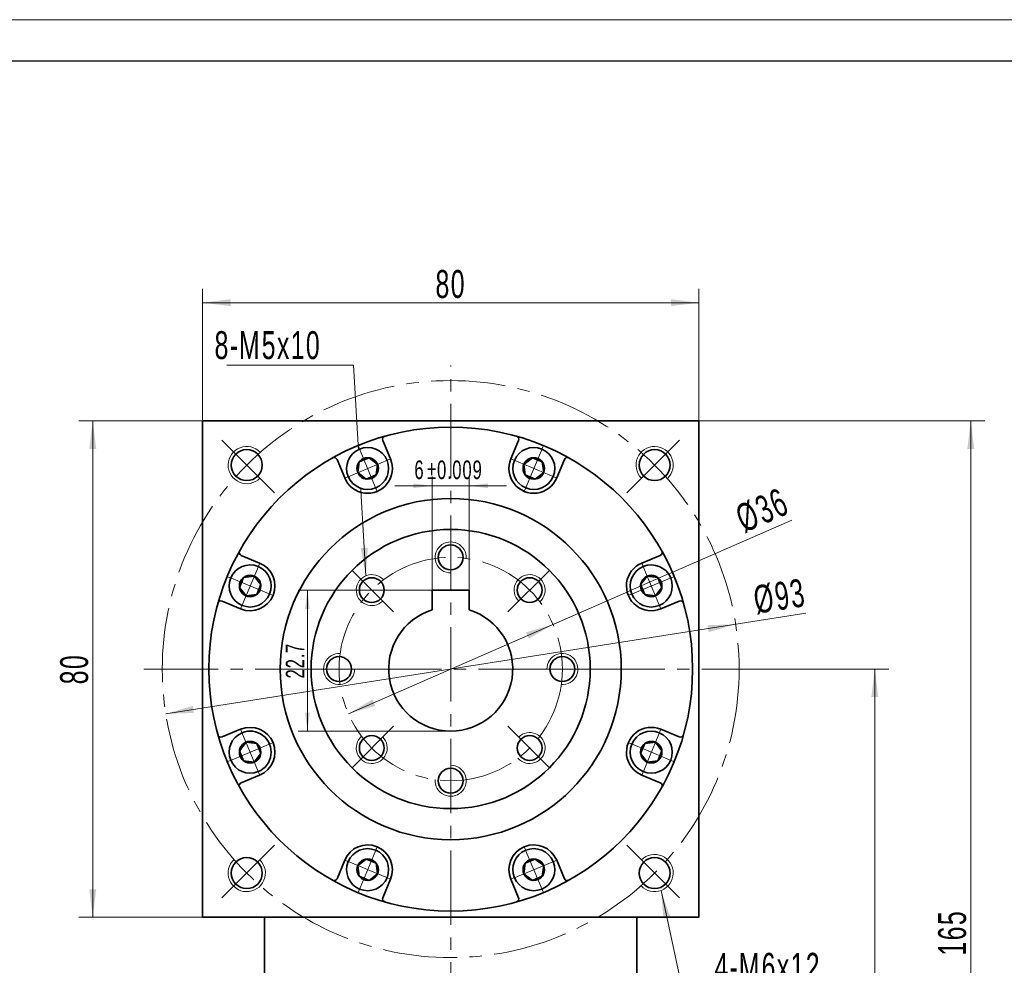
# Model space of a CAD drawing. Header units: millimetres. Extents: x -264 to 320, y -218 to 193.
# Tile 4 of 4: x 5 to 164, y 28 to 180. Entities that reach past the tile are written whole.
import ezdxf

# ---------------------------------------------------------------- set-up
doc = ezdxf.new("R2010")
doc.units = ezdxf.units.MM
doc.set_wipeout_variables(frame=1)
doc.linetypes.add('点画线', pattern=[18, 12, -2, 2, -2])
doc.layers.get('0').update_dxf_attribs({"lineweight": 35})
for name, color, linetype, lineweight in [('中心线层', 1, '点画线', 18), ('图框_外框线', 7, 'Continuous', 18), ('尺寸线层', 3, 'Continuous', 18), ('粗实线层', 7, 'Continuous', 35)]:
    doc.layers.add(name, color=color, linetype=linetype, lineweight=lineweight)
doc.styles.add('标准', font='txt', dxfattribs={"width": 0.667})
doc.dimstyles.new('a4-1-1', dxfattribs={"dimtxt": 3, "dimasz": 3, "dimexe": 1.5, "dimexo": 0, "dimgap": 0.5, "dimtad": 1, "dimdec": 3, "dimdsep": 46, "dimtxsty": '标准', "dimblk": '_CAXARROW', "dimcen": 0, "dimdle": 6, "dimazin": 2, "dimtfac": 0.707107, "dimtdec": 3, "dimtix": 1, "dimtmove": 2, "dimatfit": 3, "dimfxl": 0, "dimfrac": 2, "dimtolj": 1, "dimarcsym": 0})
doc.dimstyles.new('a4-1-1.5', dxfattribs={"dimtxt": 4.5, "dimasz": 4.5, "dimexe": 2.25, "dimexo": 0, "dimgap": 0.75, "dimtad": 1, "dimdec": 3, "dimdsep": 46, "dimtxsty": '标准', "dimblk": '_CAXARROW', "dimcen": 0, "dimdle": 9, "dimazin": 2, "dimtfac": 0.707107, "dimtdec": 3, "dimtix": 1, "dimtmove": 2, "dimatfit": 3, "dimfxl": 0, "dimfrac": 2, "dimtolj": 1, "dimarcsym": 0})

# ---------------------------------------------------------------- blocks, each defined once
blk = doc.blocks.new('*X33')
at = {"layer": '尺寸线层', "linetype": 'Continuous'}
for points in [[(34.4, 134.46), (38.9, 135.02), (38.9, 133.9)], [(114.4, 134.46), (109.9, 135.02), (109.9, 133.9)]]:
    blk.add_hatch(color=0, dxfattribs=at).paths.add_polyline_path(points, flags=0)
at = {"layer": '尺寸线层', "color": 0, "linetype": 'Continuous'}
for p, q in [((34.4, 115.4), (34.4, 136.71)), ((114.4, 115.4), (114.4, 136.71)), ((34.4, 134.46), (114.4, 134.46))]:
    blk.add_line(p, q, dxfattribs=at)
at = {"layer": '尺寸线层', "color": 0, "insert": (74.4, 137.44), "char_height": 4.5, "width": 9, "attachment_point": 5, "line_spacing_factor": 1.15057, "style": '标准'}
blk.add_mtext('\\T1.1;80', dxfattribs=at)
blk = doc.blocks.new('_CAXARROW')
blk.add_hatch(color=0).paths.add_polyline_path([(0, 0), (-1, 0.125), (-1, -0.125)], flags=0)
blk = doc.blocks.new('*X34')
at = {"layer": '尺寸线层', "linetype": 'Continuous'}
for points in [[(16.68, 115.4), (16.12, 110.9), (17.25, 110.9)], [(16.68, 35.4), (16.12, 39.9), (17.25, 39.9)]]:
    blk.add_hatch(color=0, dxfattribs=at).paths.add_polyline_path(points, flags=0)
at = {"layer": '尺寸线层', "color": 0, "linetype": 'Continuous'}
for p, q in [((34.4, 115.4), (14.43, 115.4)), ((16.68, 35.4), (16.68, 115.4)), ((34.4, 35.4), (14.43, 35.4))]:
    blk.add_line(p, q, dxfattribs=at)
at = {"layer": '尺寸线层', "color": 0, "insert": (13.71, 75.4), "char_height": 4.5, "width": 9, "attachment_point": 5, "rotation": 90, "line_spacing_factor": 1.15057, "style": '标准'}
blk.add_mtext('\\T1.1;80', dxfattribs=at)
blk = doc.blocks.new('*X35')
at = {"layer": '尺寸线层', "linetype": 'Continuous'}
for points in [[(120.34, 82.61), (115.98, 81.36), (115.8, 82.47)], [(28.46, 68.19), (32.99, 68.33), (32.82, 69.45)]]:
    blk.add_hatch(color=0, dxfattribs=at).paths.add_polyline_path(points, flags=0)
at = {"layer": '尺寸线层', "color": 0, "linetype": 'Continuous'}
blk.add_line((131.66, 84.39), (28.46, 68.19), dxfattribs=at)
at = {"layer": '尺寸线层', "color": 0, "insert": (127.44, 87.09), "char_height": 4.5, "width": 14.9783, "attachment_point": 5, "rotation": 8.9201, "line_spacing_factor": 1.15057, "style": '标准'}
blk.add_mtext('\\T1.1;%%C93', dxfattribs=at)
blk = doc.blocks.new('*X36')
at = {"layer": '尺寸线层', "linetype": 'Continuous'}
blk.add_hatch(color=0, dxfattribs=at).paths.add_polyline_path([(4.98, -33.96), (4.15, -29.5), (5.28, -29.43)], flags=0)
at = {"layer": '尺寸线层', "color": 0}
for p, q in [((0, 0), (-17.43, 0)), ((3, 0), (0, 0)), ((0, 0), (0, 0))]:
    blk.add_line(p, q, dxfattribs=at)
at = {"layer": '尺寸线层', "color": 0, "linetype": 'Continuous'}
blk.add_line((4.98, -33.96), (3, 0), dxfattribs=at)
at = {"layer": '尺寸线层', "color": 0, "insert": (-2.25, 0.9), "char_height": 4.5, "width": 30.3654, "attachment_point": 9, "line_spacing_factor": 1.15057, "style": '标准'}
blk.add_mtext('\\T1.1;8-M5x10', dxfattribs=at)
blk = doc.blocks.new('*X37')
at = {"layer": '尺寸线层', "linetype": 'Continuous'}
blk.add_hatch(color=0, dxfattribs=at).paths.add_polyline_path([(-6.36, 15.51), (-4.86, 11.23), (-5.96, 10.99)], flags=0)
at = {"layer": '尺寸线层', "color": 0, "linetype": 'Continuous'}
blk.add_line((-6.36, 15.51), (-3, 0), dxfattribs=at)
at = {"layer": '尺寸线层', "color": 0}
for p, q in [((-3, 0), (0, 0)), ((0, 0), (17.35, 0)), ((0, 0), (0, 0))]:
    blk.add_line(p, q, dxfattribs=at)
at = {"layer": '尺寸线层', "color": 0, "insert": (2.25, 0.9), "char_height": 4.5, "width": 30.2032, "attachment_point": 7, "line_spacing_factor": 1.15057, "style": '标准'}
blk.add_mtext('\\T1.1;4-M6x12', dxfattribs=at)
blk = doc.blocks.new('*X38')
at = {"layer": '尺寸线层', "linetype": 'Continuous'}
for points in [[(142.78, 75.4), (143.34, 70.9), (142.22, 70.9)], [(142.78, -49.6), (143.34, -45.1), (142.22, -45.1)]]:
    blk.add_hatch(color=0, dxfattribs=at).paths.add_polyline_path(points, flags=0)
at = {"layer": '尺寸线层', "color": 0, "linetype": 'Continuous'}
for p, q in [((123.9, 75.4), (145.03, 75.4)), ((142.78, 75.4), (142.78, -49.6)), ((104.4, -49.6), (145.03, -49.6))]:
    blk.add_line(p, q, dxfattribs=at)
at = {"layer": '尺寸线层', "color": 0, "insert": (139.8, 12.9), "char_height": 4.5, "width": 11.6685, "attachment_point": 5, "rotation": 90, "line_spacing_factor": 1.15057, "style": '标准'}
blk.add_mtext('\\T1.1;125', dxfattribs=at)
blk = doc.blocks.new('*X39')
at = {"layer": '尺寸线层', "linetype": 'Continuous'}
for points in [[(158.25, 115.4), (158.81, 110.9), (157.69, 110.9)], [(158.25, -49.6), (158.81, -45.1), (157.69, -45.1)]]:
    blk.add_hatch(color=0, dxfattribs=at).paths.add_polyline_path(points, flags=0)
at = {"layer": '尺寸线层', "color": 0, "linetype": 'Continuous'}
for p, q in [((114.4, 115.4), (160.5, 115.4)), ((158.25, 115.4), (158.25, -49.6)), ((104.4, -49.6), (160.5, -49.6))]:
    blk.add_line(p, q, dxfattribs=at)
at = {"layer": '尺寸线层', "color": 0, "insert": (155.27, 32.9), "char_height": 4.5, "width": 11.6685, "attachment_point": 5, "rotation": 90, "line_spacing_factor": 1.15057, "style": '标准'}
blk.add_mtext('\\T1.1;165', dxfattribs=at)
blk = doc.blocks.new('*X40')
at = {"layer": '中心线层', "linetype": '点画线', "lineweight": 18}
for p, q in [((0, -3.89), (0, 3.89)), ((-3.89, 0), (3.89, 0))]:
    blk.add_line(p, q, dxfattribs=at)
at = {"layer": '粗实线层'}
for p, q in [((-1.73, 0), (-0.87, 1.5)), ((-1.73, 0), (-0.87, -1.5)), ((-0.87, 1.5), (0.87, 1.5)), ((1.73, 0), (0.87, 1.5)), ((1.73, 0), (0.87, 1.5)), ((1.73, 0), (0.87, -1.5)), ((-0.87, -1.5), (0.87, -1.5))]:
    blk.add_line(p, q, dxfattribs=at)
blk.add_circle((0, 0), 1.73, dxfattribs=at)
for start, end in [(0, 180), (180, 360)]:
    blk.add_arc((0, 0), 3.39, start, end, dxfattribs=at)
blk = doc.blocks.new('*X41')
at = {"layer": '尺寸线层', "linetype": 'Continuous'}
for points in [[(90.89, 82.61), (86.99, 80.29), (86.54, 81.32)], [(57.9, 68.19), (62.25, 69.48), (61.8, 70.51)]]:
    blk.add_hatch(color=0, dxfattribs=at).paths.add_polyline_path(points, flags=0)
at = {"layer": '尺寸线层', "color": 0, "linetype": 'Continuous'}
blk.add_line((129.38, 99.43), (57.9, 68.19), dxfattribs=at)
at = {"layer": '尺寸线层', "color": 0, "insert": (124.65, 100.98), "char_height": 4.5, "width": 14.8161, "attachment_point": 5, "rotation": 23.6053, "line_spacing_factor": 1.15057, "style": '标准'}
blk.add_mtext('\\T1.1;%%C36', dxfattribs=at)
blk = doc.blocks.new('*X43')
at = {"layer": '尺寸线层', "color": 0, "char_height": 3, "attachment_point": 1, "line_spacing_factor": 1.15057, "style": '标准'}
for s, insert, width in [('\\T1.1;6', (68.54, 109.02), 46.879), ('\\T1.1;%%P0.009', (70.58, 109.02), 41.5343)]:
    blk.add_mtext(s, dxfattribs=dict(at, insert=insert, width=width))
blk = doc.blocks.new('*X42')
at = {"layer": '尺寸线层', "linetype": 'Continuous'}
for points in [[(71.4, 104.94), (68.4, 104.57), (68.4, 105.32)], [(77.4, 104.94), (80.4, 104.57), (80.4, 105.32)]]:
    blk.add_hatch(color=0, dxfattribs=at).paths.add_polyline_path(points, flags=0)
at = {"layer": '尺寸线层', "color": 0, "linetype": 'Continuous'}
for p, q in [((71.4, 88.1), (71.4, 106.44)), ((77.4, 88.1), (77.4, 106.44)), ((83.4, 104.94), (65.4, 104.94))]:
    blk.add_line(p, q, dxfattribs=at)
at = {"layer": '尺寸线层', "color": 0}
blk.add_blockref('*X43', (0, 0), dxfattribs=at)
blk = doc.blocks.new('*X44')
at = {"layer": '尺寸线层', "linetype": 'Continuous'}
for points in [[(51.3, 88.1), (51.67, 85.1), (50.92, 85.1)], [(51.3, 65.4), (51.67, 68.4), (50.92, 68.4)]]:
    blk.add_hatch(color=0, dxfattribs=at).paths.add_polyline_path(points, flags=0)
at = {"layer": '尺寸线层', "color": 0, "linetype": 'Continuous'}
for p, q in [((71.4, 88.1), (49.8, 88.1)), ((51.3, 88.1), (51.3, 65.4)), ((74.4, 65.4), (49.8, 65.4))]:
    blk.add_line(p, q, dxfattribs=at)
at = {"layer": '尺寸线层', "color": 0, "insert": (49.31, 76.75), "char_height": 3, "width": 10.9763, "attachment_point": 5, "rotation": 90, "line_spacing_factor": 1.15057, "style": '标准'}
blk.add_mtext('\\T1.1;22.7', dxfattribs=at)

msp = doc.modelspace()

# ---------------------------------------------------------------- linework, layer by layer
at = {"layer": '中心线层'}
for p, q in [((74.3975, -55.8511), (74.3975, 124.3468)), ((46.0036, 103.7962), (36.934, 112.8658)), ((102.7914, 103.7962), (111.861, 112.8658)), ((74.3975, 97.9023), (74.3975, 88.4158)), ((58.4876, 91.3122), (65.1956, 84.6042)), ((90.3074, 91.3122), (83.5994, 84.6042)), ((24.8975, 75.4023), (123.8975, 75.4023)), ((51.8975, 75.4023), (61.384, 75.4023)), ((96.8975, 75.4023), (87.411, 75.4023)), ((58.4876, 59.4924), (65.1956, 66.2004)), ((90.3074, 59.4924), (83.5994, 66.2004)), ((74.3975, 52.9023), (74.3975, 62.3888)), ((46.0036, 47.0084), (36.934, 37.9388)), ((102.7914, 47.0084), (111.861, 37.9388))]:
    msp.add_line(p, q, dxfattribs=at)
for radius in [46.5, 18]:
    msp.add_circle((74.3975, 75.4023), radius, dxfattribs=at)
at = {"layer": '粗实线层'}
for p, q in [((64.6991, 109.2688), (63.4607, 112.2586)), ((84.0959, 109.2688), (85.3343, 112.2586)), ((57.3081, 106.2073), (56.0697, 109.1971)), ((91.4869, 106.2073), (92.7254, 109.1971)), ((43.5925, 92.4917), (40.6027, 93.7301)), ((105.2026, 92.4917), (108.1923, 93.7301)), ((77.3975, 88.1023), (71.3975, 88.1023)), ((71.3975, 88.1023), (71.3975, 84.9417)), ((77.3975, 88.1023), (77.3975, 84.9417)), ((40.531, 85.1007), (37.5412, 86.3391)), ((108.264, 85.1007), (111.2538, 86.3391)), ((40.531, 65.7039), (37.5412, 64.4655)), ((108.264, 65.7039), (111.2538, 64.4655)), ((43.5925, 58.3129), (40.6027, 57.0744)), ((105.2026, 58.3129), (108.1923, 57.0744)), ((57.3081, 44.5972), (56.0697, 41.6075)), ((91.4869, 44.5972), (92.7254, 41.6075)), ((64.6991, 41.5358), (63.4607, 38.546)), ((84.0959, 41.5358), (85.3343, 38.546)), ((44.3975, 26.4023), (44.3975, 35.4023)), ((104.3975, 26.4023), (104.3975, 35.4023))]:
    msp.add_line(p, q, dxfattribs=at)
msp.add_lwpolyline([(34.3975, 35.4023), (34.3975, 115.4023), (114.3975, 115.4023), (114.3975, 35.4023)], close=True, dxfattribs=at)
for centre, radius in [((74.3975, 75.4023), 39), ((41.517, 108.2828), 2.5), ((107.278, 108.2828), 2.5), ((74.3975, 75.4023), 27.5), ((74.3975, 75.4023), 22.5), ((74.3975, 93.4023), 2), ((61.6696, 88.1302), 2), ((87.1254, 88.1302), 2), ((56.3975, 75.4023), 2), ((92.3975, 75.4023), 2), ((61.6696, 62.6744), 2), ((87.1254, 62.6744), 2), ((74.3975, 57.4023), 2), ((41.517, 42.5218), 2.5), ((107.278, 42.5218), 2.5)]:
    msp.add_circle(centre, radius, dxfattribs=at)
for centre, radius, start, end in [((63.9226, 112.4499), 0.5, 105.787488, 202.500112), ((84.8724, 112.4499), 0.5, 337.499888, 74.212512), ((55.6077, 109.0058), 0.5, 22.499888, 119.212512), ((61.0036, 107.7381), 4, 202.5, 22.5), ((87.7914, 107.7381), 4, 157.5, 337.5), ((93.1873, 109.0058), 0.5, 60.787488, 157.500112), ((40.794, 94.1921), 0.5, 150.787488, 247.500112), ((108.001, 94.1921), 0.5, 292.499888, 29.212512), ((42.0617, 88.7962), 4, 247.5, 67.5), ((106.7333, 88.7962), 4, 112.5, 292.5), ((37.3499, 85.8772), 0.5, 67.499888, 164.212512), ((111.4451, 85.8772), 0.5, 15.787488, 112.500112), ((74.3975, 75.4023), 10, 107.457603, 72.542397), ((42.0617, 62.0084), 4, 292.5, 112.5), ((106.7333, 62.0084), 4, 67.5, 247.5), ((37.3499, 64.9274), 0.5, 195.787488, 292.500112), ((111.4451, 64.9274), 0.5, 247.499888, 344.212512), ((40.794, 56.6125), 0.5, 112.499888, 209.212512), ((108.001, 56.6125), 0.5, 330.787488, 67.500112), ((61.0036, 43.0665), 4, 337.5, 157.5), ((87.7914, 43.0665), 4, 22.5, 202.5), ((55.6077, 41.7988), 0.5, 240.787488, 337.500112), ((93.1873, 41.7988), 0.5, 202.499888, 299.212512), ((63.9226, 38.3547), 0.5, 157.499888, 254.212512), ((84.8724, 38.3547), 0.5, 285.787488, 22.500112)]:
    msp.add_arc(centre, radius, start, end, dxfattribs=at)
at = {"layer": '粗实线层', "lineweight": 18}
for centre, radius, start, end in [((41.517, 108.2828), 3, 43.151428, 315), ((107.278, 108.2828), 3, 313.151428, 225), ((74.3975, 93.4023), 2.5, 356.017921, 270), ((61.6696, 88.1302), 2.5, 41.017921, 315), ((87.1254, 88.1302), 2.5, 311.017921, 225), ((56.3975, 75.4023), 2.5, 86.017921, 0), ((92.3975, 75.4023), 2.5, 266.017921, 180), ((87.1254, 62.6744), 2.5, 221.017921, 135), ((61.6696, 62.6744), 2.5, 131.017921, 45), ((74.3975, 57.4023), 2.5, 176.017921, 90), ((41.517, 42.5218), 3, 133.151428, 45), ((107.278, 42.5218), 3, 223.151428, 135)]:
    msp.add_arc(centre, radius, start, end, dxfattribs=at)

# ---------------------------------------------------------------- block references
at = {"layer": '尺寸线层'}
for name, p in [('*X36', (55.7492, 124.4048)), ('*X37', (114.6659, 24.1948))]:
    msp.add_blockref(name, p, dxfattribs=at)

# ---------------------------------------------------------------- dimensions: what is measured, and where the dimension line sits
for base, p1, p2, angle, dimstyle, picture, middle in [((114.3975, 134.4614), (34.3975, 115.4023), (114.3975, 115.4023), 0, 'a4-1-1.5', '*X33', (74.3975, 137.4371)), ((16.6849, 115.4023), (34.3975, 35.4023), (34.3975, 115.4023), 90, 'a4-1-1.5', '*X34', (13.7092, 75.4023)), ((158.2497, -49.5977), (114.3975, 115.4023), (104.3975, -49.5977), 270, 'a4-1-1.5', '*X39', (155.274, 32.9023)), ((51.2954, 65.4023), (71.3975, 88.1023), (74.3975, 65.4023), 270, 'a4-1-1', '*X44', (49.3116, 76.7523)), ((142.7806, -49.5977), (123.8975, 75.4023), (104.3975, -49.5977), 270, 'a4-1-1.5', '*X38', (139.805, 12.9023))]:
    dim = msp.add_linear_dim(base=base, p1=p1, p2=p2, angle=angle, dimstyle=dimstyle, override={"dimsah": 1, "dimtfill": 1, "dimtzin": 8}, dxfattribs=at)
    dim.commit()
    dim.dimension.update_dxf_attribs({"geometry": picture, "text_midpoint": middle})
dim = msp.add_diameter_dim_2p(p1=(28.4599, 68.1921), p2=(120.3351, 82.6125), dimstyle='a4-1-1.5', override={"dimpost": '%%C<>', "dimsah": 1, "dimtfill": 1, "dimtzin": 8}, dxfattribs=at)
dim.commit()
dim.dimension.update_dxf_attribs({"geometry": '*X35', "text_midpoint": (127.9582, 83.8089), "dimtype": 163})

# ---------------------------------------------------------------- next in the draw order: wipeouts: each hides what was drawn before it
for points in [[(64.1355, 109.0354), (64.1274, 109.0548), (64.1192, 109.0742), (64.1108, 109.0935), (64.1024, 109.1128), (64.0938, 109.132), (64.085, 109.1511), (64.0762, 109.1702), (64.0673, 109.1893), (64.0582, 109.2083), (64.049, 109.2272), (64.0397, 109.2461), (64.0303, 109.2649), (64.0207, 109.2837), (64.0111, 109.3024), (64.0013, 109.3211), (63.9914, 109.3396), (63.9814, 109.3582), (63.9713, 109.3766), (63.9611, 109.395), (63.9507, 109.4134), (63.9402, 109.4316), (63.9297, 109.4498), (63.919, 109.468), (63.9082, 109.486), (63.8973, 109.504), (63.8863, 109.522), (63.8751, 109.5398), (63.8639, 109.5576), (63.8525, 109.5754), (63.8411, 109.593), (63.8411, 109.593), (63.7525, 109.722), (63.658, 109.8467), (63.5579, 109.9669), (63.4524, 110.0823), (63.3416, 110.1928), (63.2259, 110.2981), (63.1054, 110.3979), (62.9805, 110.492), (62.8513, 110.5803), (62.7182, 110.6625), (62.5815, 110.7385), (62.4414, 110.8081), (62.2982, 110.8711), (62.1523, 110.9275), (62.0039, 110.9771), (61.8535, 111.0198), (61.7011, 111.0555), (61.5474, 111.0842), (61.3924, 111.1057), (61.2366, 111.1201), (61.0804, 111.1272), (60.9239, 111.1271), (60.7677, 111.1199), (60.6119, 111.1054), (60.457, 111.0837), (60.3032, 111.0549), (60.1509, 111.0191), (60.0005, 110.9763), (59.8522, 110.9265), (59.7063, 110.87), (59.7063, 110.87), (59.5632, 110.8068), (59.4231, 110.7371), (59.2865, 110.661), (59.1535, 110.5787), (59.0244, 110.4903), (58.8995, 110.3961), (58.7791, 110.2962), (58.6635, 110.1908), (58.5528, 110.0803), (58.4474, 109.9647), (58.3474, 109.8444), (58.253, 109.7196), (58.1645, 109.5906), (58.0821, 109.4577), (58.0059, 109.3211), (57.936, 109.1811), (57.8727, 109.038), (57.8161, 108.8922), (57.7662, 108.7439), (57.7233, 108.5935), (57.6873, 108.4413), (57.6584, 108.2875), (57.6366, 108.1326), (57.622, 107.9769), (57.6146, 107.8206), (57.6144, 107.6642), (57.6214, 107.5079), (57.6356, 107.3521), (57.657, 107.1971), (57.6855, 107.0433), (57.6855, 107.0433), (57.6899, 107.0227), (57.6944, 107.0022), (57.6991, 106.9816), (57.7038, 106.9611), (57.7087, 106.9407), (57.7137, 106.9202), (57.7189, 106.8998), (57.7241, 106.8794), (57.7295, 106.8591), (57.7351, 106.8388), (57.7407, 106.8185), (57.7465, 106.7982), (57.7524, 106.778), (57.7584, 106.7579), (57.7645, 106.7377), (57.7708, 106.7176), (57.7772, 106.6976), (57.7837, 106.6776), (57.7904, 106.6576), (57.7972, 106.6376), (57.8041, 106.6178), (57.8111, 106.5979), (57.8182, 106.5781), (57.8255, 106.5583), (57.8329, 106.5386), (57.8404, 106.519), (57.848, 106.4993), (57.8558, 106.4798), (57.8636, 106.4603), (57.8716, 106.4408), (57.8716, 106.4408), (57.9438, 106.2786), (58.0244, 106.1205), (58.1131, 105.9668), (58.2098, 105.818), (58.3141, 105.6744), (58.4258, 105.5364), (58.5446, 105.4046), (58.6701, 105.2791), (58.802, 105.1603), (58.9399, 105.0486), (59.0835, 104.9443), (59.2323, 104.8476), (59.386, 104.7589), (59.5442, 104.6783), (59.7063, 104.6061), (59.872, 104.5425), (60.0408, 104.4877), (60.2122, 104.4417), (60.3858, 104.4048), (60.5611, 104.3771), (60.7376, 104.3585), (60.9148, 104.3492), (61.0923, 104.3492), (61.2696, 104.3585), (61.4461, 104.3771), (61.6214, 104.4048), (61.795, 104.4417), (61.9664, 104.4877), (62.1352, 104.5425), (62.3009, 104.6061), (62.3009, 104.6061), (62.463, 104.6783), (62.6212, 104.7589), (62.7749, 104.8476), (62.9237, 104.9443), (63.0673, 105.0486), (63.2052, 105.1603), (63.3371, 105.2791), (63.4626, 105.4046), (63.5814, 105.5364), (63.6931, 105.6744), (63.7974, 105.818), (63.894, 105.9668), (63.9828, 106.1205), (64.0634, 106.2786), (64.1355, 106.4408), (64.1991, 106.6065), (64.254, 106.7753), (64.2999, 106.9467), (64.3368, 107.1203), (64.3646, 107.2956), (64.3831, 107.4721), (64.3924, 107.6493), (64.3924, 107.8268), (64.3831, 108.0041), (64.3646, 108.1806), (64.3368, 108.3559), (64.2999, 108.5295), (64.254, 108.7009), (64.1991, 108.8697)], [(90.9234, 106.4408), (90.9314, 106.4603), (90.9392, 106.4798), (90.947, 106.4993), (90.9546, 106.519), (90.9621, 106.5386), (90.9695, 106.5583), (90.9768, 106.5781), (90.9839, 106.5979), (90.991, 106.6178), (90.9979, 106.6376), (91.0046, 106.6576), (91.0113, 106.6776), (91.0178, 106.6976), (91.0242, 106.7176), (91.0305, 106.7377), (91.0366, 106.7579), (91.0426, 106.778), (91.0485, 106.7982), (91.0543, 106.8185), (91.06, 106.8388), (91.0655, 106.8591), (91.0709, 106.8794), (91.0761, 106.8998), (91.0813, 106.9202), (91.0863, 106.9407), (91.0912, 106.9611), (91.096, 106.9816), (91.1006, 107.0022), (91.1051, 107.0227), (91.1095, 107.0433), (91.1095, 107.0433), (91.138, 107.1971), (91.1594, 107.3521), (91.1736, 107.5079), (91.1806, 107.6642), (91.1804, 107.8206), (91.173, 107.9769), (91.1584, 108.1326), (91.1366, 108.2875), (91.1077, 108.4413), (91.0717, 108.5935), (91.0288, 108.7439), (90.9789, 108.8922), (90.9223, 109.038), (90.859, 109.1811), (90.7891, 109.3211), (90.7129, 109.4577), (90.6305, 109.5906), (90.542, 109.7196), (90.4476, 109.8444), (90.3476, 109.9647), (90.2422, 110.0803), (90.1315, 110.1908), (90.0159, 110.2962), (89.8955, 110.3961), (89.7706, 110.4903), (89.6416, 110.5787), (89.5085, 110.661), (89.3719, 110.7371), (89.2318, 110.8068), (89.0887, 110.87), (89.0887, 110.87), (88.9429, 110.9265), (88.7945, 110.9763), (88.6441, 111.0191), (88.4918, 111.0549), (88.338, 111.0837), (88.1831, 111.1054), (88.0273, 111.1199), (87.8711, 111.1271), (87.7146, 111.1272), (87.5584, 111.1201), (87.4026, 111.1057), (87.2477, 111.0842), (87.0939, 111.0555), (86.9416, 111.0198), (86.7911, 110.9771), (86.6427, 110.9275), (86.4968, 110.8711), (86.3536, 110.8081), (86.2135, 110.7385), (86.0768, 110.6625), (85.9437, 110.5803), (85.8145, 110.492), (85.6896, 110.3979), (85.5691, 110.2981), (85.4534, 110.1928), (85.3426, 110.0823), (85.2371, 109.9669), (85.137, 109.8467), (85.0426, 109.722), (84.954, 109.593), (84.954, 109.593), (84.9425, 109.5754), (84.9311, 109.5576), (84.9199, 109.5398), (84.9088, 109.522), (84.8977, 109.504), (84.8868, 109.486), (84.876, 109.468), (84.8653, 109.4498), (84.8548, 109.4316), (84.8443, 109.4134), (84.834, 109.395), (84.8237, 109.3766), (84.8136, 109.3582), (84.8036, 109.3396), (84.7937, 109.3211), (84.7839, 109.3024), (84.7743, 109.2837), (84.7648, 109.2649), (84.7553, 109.2461), (84.746, 109.2272), (84.7368, 109.2083), (84.7278, 109.1893), (84.7188, 109.1702), (84.71, 109.1511), (84.7013, 109.132), (84.6927, 109.1128), (84.6842, 109.0935), (84.6758, 109.0742), (84.6676, 109.0548), (84.6595, 109.0354), (84.6595, 109.0354), (84.5959, 108.8697), (84.541, 108.7009), (84.4951, 108.5295), (84.4582, 108.3559), (84.4304, 108.1806), (84.4119, 108.0041), (84.4026, 107.8268), (84.4026, 107.6493), (84.4119, 107.4721), (84.4304, 107.2956), (84.4582, 107.1203), (84.4951, 106.9467), (84.541, 106.7753), (84.5959, 106.6065), (84.6595, 106.4408), (84.7317, 106.2786), (84.8122, 106.1205), (84.901, 105.9668), (84.9976, 105.818), (85.102, 105.6744), (85.2137, 105.5364), (85.3324, 105.4046), (85.4579, 105.2791), (85.5898, 105.1603), (85.7277, 105.0486), (85.8713, 104.9443), (86.0202, 104.8476), (86.1739, 104.7589), (86.332, 104.6783), (86.4941, 104.6061), (86.4941, 104.6061), (86.6598, 104.5425), (86.8286, 104.4877), (87, 104.4417), (87.1736, 104.4048), (87.3489, 104.3771), (87.5255, 104.3585), (87.7027, 104.3492), (87.8802, 104.3492), (88.0574, 104.3585), (88.2339, 104.3771), (88.4092, 104.4048), (88.5828, 104.4417), (88.7542, 104.4877), (88.923, 104.5425), (89.0887, 104.6061), (89.2509, 104.6783), (89.409, 104.7589), (89.5627, 104.8476), (89.7115, 104.9443), (89.8551, 105.0486), (89.9931, 105.1603), (90.1249, 105.2791), (90.2504, 105.4046), (90.3692, 105.5364), (90.4809, 105.6744), (90.5852, 105.818), (90.6819, 105.9668), (90.7706, 106.1205), (90.8512, 106.2786)], [(43.359, 91.9282), (43.3395, 91.9362), (43.32, 91.944), (43.3005, 91.9518), (43.2808, 91.9594), (43.2612, 91.9669), (43.2415, 91.9743), (43.2217, 91.9816), (43.2019, 91.9887), (43.182, 91.9957), (43.1622, 92.0026), (43.1422, 92.0094), (43.1222, 92.0161), (43.1022, 92.0226), (43.0822, 92.029), (43.0621, 92.0353), (43.0419, 92.0414), (43.0218, 92.0474), (43.0016, 92.0533), (42.9813, 92.0591), (42.961, 92.0647), (42.9407, 92.0703), (42.9204, 92.0757), (42.9, 92.0809), (42.8796, 92.0861), (42.8591, 92.0911), (42.8387, 92.096), (42.8182, 92.1007), (42.7976, 92.1054), (42.7771, 92.1099), (42.7565, 92.1143), (42.7565, 92.1143), (42.6027, 92.1428), (42.4477, 92.1642), (42.2919, 92.1784), (42.1356, 92.1854), (41.9792, 92.1852), (41.8229, 92.1778), (41.6672, 92.1632), (41.5123, 92.1414), (41.3585, 92.1125), (41.2063, 92.0765), (41.0559, 92.0336), (40.9076, 91.9837), (40.7618, 91.9271), (40.6187, 91.8638), (40.4787, 91.7939), (40.3421, 91.7177), (40.2092, 91.6353), (40.0802, 91.5468), (39.9554, 91.4524), (39.8351, 91.3524), (39.7195, 91.247), (39.609, 91.1363), (39.5036, 91.0207), (39.4037, 90.9003), (39.3095, 90.7754), (39.2211, 90.6463), (39.1388, 90.5133), (39.0627, 90.3767), (38.993, 90.2366), (38.9298, 90.0935), (38.9298, 90.0935), (38.8733, 89.9476), (38.8235, 89.7993), (38.7807, 89.6489), (38.7449, 89.4966), (38.7161, 89.3428), (38.6944, 89.1879), (38.6799, 89.0321), (38.6727, 88.8759), (38.6726, 88.7194), (38.6797, 88.5632), (38.6941, 88.4074), (38.7156, 88.2524), (38.7443, 88.0987), (38.78, 87.9463), (38.8227, 87.7959), (38.8723, 87.6475), (38.9287, 87.5016), (38.9917, 87.3584), (39.0613, 87.2183), (39.1373, 87.0816), (39.2195, 86.9485), (39.3078, 86.8193), (39.4019, 86.6944), (39.5017, 86.5739), (39.607, 86.4582), (39.7175, 86.3474), (39.8329, 86.2419), (39.9531, 86.1418), (40.0778, 86.0473), (40.2068, 85.9587), (40.2068, 85.9587), (40.2244, 85.9473), (40.2422, 85.9359), (40.2599, 85.9247), (40.2778, 85.9135), (40.2958, 85.9025), (40.3138, 85.8916), (40.3318, 85.8808), (40.35, 85.8701), (40.3682, 85.8596), (40.3864, 85.8491), (40.4048, 85.8387), (40.4232, 85.8285), (40.4416, 85.8184), (40.4602, 85.8084), (40.4787, 85.7985), (40.4974, 85.7887), (40.5161, 85.7791), (40.5349, 85.7695), (40.5537, 85.7601), (40.5726, 85.7508), (40.5915, 85.7416), (40.6105, 85.7325), (40.6296, 85.7236), (40.6487, 85.7148), (40.6678, 85.706), (40.687, 85.6974), (40.7063, 85.689), (40.7256, 85.6806), (40.745, 85.6724), (40.7644, 85.6643), (40.7644, 85.6643), (40.9301, 85.6007), (41.0989, 85.5458), (41.2703, 85.4999), (41.4439, 85.463), (41.6192, 85.4352), (41.7957, 85.4167), (41.973, 85.4074), (42.1505, 85.4074), (42.3277, 85.4167), (42.5042, 85.4352), (42.6795, 85.463), (42.8531, 85.4999), (43.0245, 85.5458), (43.1933, 85.6007), (43.359, 85.6643), (43.5212, 85.7364), (43.6793, 85.817), (43.833, 85.9058), (43.9818, 86.0024), (44.1254, 86.1067), (44.2634, 86.2184), (44.3952, 86.3372), (44.5207, 86.4627), (44.6395, 86.5946), (44.7512, 86.7325), (44.8555, 86.8761), (44.9522, 87.0249), (45.0409, 87.1786), (45.1215, 87.3368), (45.1937, 87.4989), (45.1937, 87.4989), (45.2573, 87.6646), (45.3121, 87.8334), (45.3581, 88.0048), (45.395, 88.1784), (45.4227, 88.3537), (45.4413, 88.5302), (45.4506, 88.7075), (45.4506, 88.885), (45.4413, 89.0622), (45.4227, 89.2387), (45.395, 89.414), (45.3581, 89.5876), (45.3121, 89.759), (45.2573, 89.9278), (45.1937, 90.0935), (45.1215, 90.2556), (45.0409, 90.4138), (44.9522, 90.5675), (44.8555, 90.7163), (44.7512, 90.8599), (44.6395, 90.9978), (44.5207, 91.1297), (44.3952, 91.2552), (44.2634, 91.374), (44.1254, 91.4857), (43.9818, 91.59), (43.833, 91.6867), (43.6793, 91.7754), (43.5212, 91.856)], [(108.0306, 85.6643), (108.05, 85.6724), (108.0694, 85.6806), (108.0887, 85.689), (108.108, 85.6974), (108.1272, 85.706), (108.1464, 85.7148), (108.1655, 85.7236), (108.1845, 85.7325), (108.2035, 85.7416), (108.2225, 85.7508), (108.2413, 85.7601), (108.2602, 85.7695), (108.2789, 85.7791), (108.2976, 85.7887), (108.3163, 85.7985), (108.3349, 85.8084), (108.3534, 85.8184), (108.3718, 85.8285), (108.3902, 85.8387), (108.4086, 85.8491), (108.4268, 85.8596), (108.445, 85.8701), (108.4632, 85.8808), (108.4813, 85.8916), (108.4993, 85.9025), (108.5172, 85.9135), (108.5351, 85.9247), (108.5529, 85.9359), (108.5706, 85.9473), (108.5882, 85.9587), (108.5882, 85.9587), (108.7172, 86.0473), (108.8419, 86.1418), (108.9621, 86.2419), (109.0776, 86.3474), (109.188, 86.4582), (109.2933, 86.5739), (109.3931, 86.6944), (109.4872, 86.8193), (109.5755, 86.9485), (109.6577, 87.0816), (109.7337, 87.2183), (109.8033, 87.3584), (109.8663, 87.5016), (109.9227, 87.6475), (109.9723, 87.7959), (110.015, 87.9463), (110.0507, 88.0987), (110.0794, 88.2524), (110.1009, 88.4074), (110.1153, 88.5632), (110.1224, 88.7194), (110.1224, 88.8759), (110.1151, 89.0321), (110.1006, 89.1879), (110.0789, 89.3428), (110.0502, 89.4966), (110.0143, 89.6489), (109.9715, 89.7993), (109.9218, 89.9476), (109.8652, 90.0935), (109.8652, 90.0935), (109.8021, 90.2366), (109.7323, 90.3767), (109.6562, 90.5133), (109.5739, 90.6463), (109.4855, 90.7754), (109.3913, 90.9003), (109.2914, 91.0207), (109.186, 91.1363), (109.0755, 91.247), (108.9599, 91.3524), (108.8396, 91.4524), (108.7148, 91.5468), (108.5858, 91.6353), (108.4529, 91.7177), (108.3163, 91.7939), (108.1763, 91.8638), (108.0332, 91.9271), (107.8874, 91.9837), (107.7391, 92.0336), (107.5887, 92.0765), (107.4365, 92.1125), (107.2827, 92.1414), (107.1278, 92.1632), (106.9721, 92.1778), (106.8158, 92.1852), (106.6594, 92.1854), (106.5031, 92.1784), (106.3473, 92.1642), (106.1924, 92.1428), (106.0385, 92.1143), (106.0385, 92.1143), (106.018, 92.1099), (105.9974, 92.1054), (105.9769, 92.1007), (105.9563, 92.096), (105.9359, 92.0911), (105.9154, 92.0861), (105.895, 92.0809), (105.8746, 92.0757), (105.8543, 92.0703), (105.834, 92.0647), (105.8137, 92.0591), (105.7934, 92.0533), (105.7732, 92.0474), (105.7531, 92.0414), (105.7329, 92.0353), (105.7128, 92.029), (105.6928, 92.0226), (105.6728, 92.0161), (105.6528, 92.0094), (105.6329, 92.0026), (105.613, 91.9957), (105.5931, 91.9887), (105.5733, 91.9816), (105.5536, 91.9743), (105.5338, 91.9669), (105.5142, 91.9594), (105.4946, 91.9518), (105.475, 91.944), (105.4555, 91.9362), (105.436, 91.9282), (105.436, 91.9282), (105.2739, 91.856), (105.1157, 91.7754), (104.962, 91.6867), (104.8132, 91.59), (104.6696, 91.4857), (104.5317, 91.374), (104.3998, 91.2552), (104.2743, 91.1297), (104.1555, 90.9978), (104.0438, 90.8599), (103.9395, 90.7163), (103.8428, 90.5675), (103.7541, 90.4138), (103.6735, 90.2556), (103.6013, 90.0935), (103.5377, 89.9278), (103.4829, 89.759), (103.437, 89.5876), (103.4001, 89.414), (103.3723, 89.2387), (103.3537, 89.0622), (103.3445, 88.885), (103.3445, 88.7075), (103.3537, 88.5302), (103.3723, 88.3537), (103.4001, 88.1784), (103.437, 88.0048), (103.4829, 87.8334), (103.5377, 87.6646), (103.6013, 87.4989), (103.6013, 87.4989), (103.6735, 87.3368), (103.7541, 87.1786), (103.8428, 87.0249), (103.9395, 86.8761), (104.0438, 86.7325), (104.1555, 86.5946), (104.2743, 86.4627), (104.3998, 86.3372), (104.5317, 86.2184), (104.6696, 86.1067), (104.8132, 86.0024), (104.962, 85.9058), (105.1157, 85.817), (105.2739, 85.7364), (105.436, 85.6643), (105.6017, 85.6007), (105.7705, 85.5458), (105.9419, 85.4999), (106.1155, 85.463), (106.2908, 85.4352), (106.4673, 85.4167), (106.6446, 85.4074), (106.822, 85.4074), (106.9993, 85.4167), (107.1758, 85.4352), (107.3511, 85.463), (107.5247, 85.4999), (107.6961, 85.5458), (107.8649, 85.6007)], [(40.7644, 65.1403), (40.745, 65.1322), (40.7256, 65.124), (40.7063, 65.1156), (40.687, 65.1071), (40.6678, 65.0985), (40.6487, 65.0898), (40.6296, 65.081), (40.6105, 65.072), (40.5915, 65.063), (40.5726, 65.0538), (40.5537, 65.0445), (40.5349, 65.035), (40.5161, 65.0255), (40.4974, 65.0159), (40.4787, 65.0061), (40.4602, 64.9962), (40.4416, 64.9862), (40.4232, 64.9761), (40.4048, 64.9658), (40.3864, 64.9555), (40.3682, 64.945), (40.35, 64.9345), (40.3318, 64.9238), (40.3138, 64.913), (40.2958, 64.9021), (40.2778, 64.891), (40.2599, 64.8799), (40.2422, 64.8687), (40.2244, 64.8573), (40.2068, 64.8458), (40.2068, 64.8458), (40.0778, 64.7572), (39.9531, 64.6628), (39.8329, 64.5627), (39.7175, 64.4572), (39.607, 64.3464), (39.5017, 64.2307), (39.4019, 64.1102), (39.3078, 63.9852), (39.2195, 63.8561), (39.1373, 63.723), (39.0613, 63.5863), (38.9917, 63.4462), (38.9287, 63.303), (38.8723, 63.1571), (38.8227, 63.0087), (38.78, 62.8582), (38.7443, 62.7059), (38.7156, 62.5521), (38.6941, 62.3972), (38.6797, 62.2414), (38.6726, 62.0852), (38.6727, 61.9287), (38.6799, 61.7725), (38.6944, 61.6167), (38.7161, 61.4618), (38.7449, 61.308), (38.7807, 61.1557), (38.8235, 61.0053), (38.8733, 60.8569), (38.9298, 60.7111), (38.9298, 60.7111), (38.993, 60.568), (39.0627, 60.4279), (39.1388, 60.2913), (39.2211, 60.1582), (39.3095, 60.0292), (39.4037, 59.9043), (39.5036, 59.7839), (39.609, 59.6683), (39.7195, 59.5576), (39.8351, 59.4522), (39.9554, 59.3522), (40.0802, 59.2578), (40.2092, 59.1693), (40.3421, 59.0869), (40.4787, 59.0107), (40.6187, 58.9408), (40.7618, 58.8775), (40.9076, 58.8209), (41.0559, 58.771), (41.2063, 58.7281), (41.3585, 58.6921), (41.5123, 58.6632), (41.6672, 58.6414), (41.8229, 58.6268), (41.9792, 58.6194), (42.1356, 58.6192), (42.2919, 58.6262), (42.4477, 58.6404), (42.6027, 58.6618), (42.7565, 58.6903), (42.7565, 58.6903), (42.7771, 58.6947), (42.7976, 58.6992), (42.8182, 58.7038), (42.8387, 58.7086), (42.8591, 58.7135), (42.8796, 58.7185), (42.9, 58.7237), (42.9204, 58.7289), (42.9407, 58.7343), (42.961, 58.7398), (42.9813, 58.7455), (43.0016, 58.7513), (43.0218, 58.7572), (43.0419, 58.7632), (43.0621, 58.7693), (43.0822, 58.7756), (43.1022, 58.782), (43.1222, 58.7885), (43.1422, 58.7952), (43.1622, 58.8019), (43.182, 58.8088), (43.2019, 58.8159), (43.2217, 58.823), (43.2415, 58.8303), (43.2612, 58.8377), (43.2808, 58.8452), (43.3005, 58.8528), (43.32, 58.8606), (43.3395, 58.8684), (43.359, 58.8764), (43.359, 58.8764), (43.5212, 58.9486), (43.6793, 59.0292), (43.833, 59.1179), (43.9818, 59.2146), (44.1254, 59.3189), (44.2634, 59.4306), (44.3952, 59.5494), (44.5207, 59.6749), (44.6395, 59.8067), (44.7512, 59.9447), (44.8555, 60.0883), (44.9522, 60.2371), (45.0409, 60.3908), (45.1215, 60.5489), (45.1937, 60.7111), (45.2573, 60.8768), (45.3121, 61.0456), (45.3581, 61.217), (45.395, 61.3906), (45.4227, 61.5659), (45.4413, 61.7424), (45.4506, 61.9196), (45.4506, 62.0971), (45.4413, 62.2743), (45.4227, 62.4509), (45.395, 62.6262), (45.3581, 62.7998), (45.3121, 62.9712), (45.2573, 63.14), (45.1937, 63.3057), (45.1937, 63.3057), (45.1215, 63.4678), (45.0409, 63.6259), (44.9522, 63.7796), (44.8555, 63.9285), (44.7512, 64.0721), (44.6395, 64.21), (44.5207, 64.3419), (44.3952, 64.4674), (44.2634, 64.5861), (44.1254, 64.6978), (43.9818, 64.8022), (43.833, 64.8988), (43.6793, 64.9876), (43.5212, 65.0681), (43.359, 65.1403), (43.1933, 65.2039), (43.0245, 65.2588), (42.8531, 65.3047), (42.6795, 65.3416), (42.5042, 65.3694), (42.3277, 65.3879), (42.1505, 65.3972), (41.973, 65.3972), (41.7957, 65.3879), (41.6192, 65.3694), (41.4439, 65.3416), (41.2703, 65.3047), (41.0989, 65.2588), (40.9301, 65.2039)], [(105.436, 58.8764), (105.4555, 58.8684), (105.475, 58.8606), (105.4946, 58.8528), (105.5142, 58.8452), (105.5338, 58.8377), (105.5536, 58.8303), (105.5733, 58.823), (105.5931, 58.8159), (105.613, 58.8088), (105.6329, 58.8019), (105.6528, 58.7952), (105.6728, 58.7885), (105.6928, 58.782), (105.7128, 58.7756), (105.7329, 58.7693), (105.7531, 58.7632), (105.7732, 58.7572), (105.7934, 58.7513), (105.8137, 58.7455), (105.834, 58.7398), (105.8543, 58.7343), (105.8746, 58.7289), (105.895, 58.7237), (105.9154, 58.7185), (105.9359, 58.7135), (105.9563, 58.7086), (105.9769, 58.7038), (105.9974, 58.6992), (106.018, 58.6947), (106.0385, 58.6903), (106.0385, 58.6903), (106.1924, 58.6618), (106.3473, 58.6404), (106.5031, 58.6262), (106.6594, 58.6192), (106.8158, 58.6194), (106.9721, 58.6268), (107.1278, 58.6414), (107.2827, 58.6632), (107.4365, 58.6921), (107.5887, 58.7281), (107.7391, 58.771), (107.8874, 58.8209), (108.0332, 58.8775), (108.1763, 58.9408), (108.3163, 59.0107), (108.4529, 59.0869), (108.5858, 59.1693), (108.7148, 59.2578), (108.8396, 59.3522), (108.9599, 59.4522), (109.0755, 59.5576), (109.186, 59.6683), (109.2914, 59.7839), (109.3913, 59.9043), (109.4855, 60.0292), (109.5739, 60.1582), (109.6562, 60.2913), (109.7323, 60.4279), (109.8021, 60.568), (109.8652, 60.7111), (109.8652, 60.7111), (109.9218, 60.8569), (109.9715, 61.0053), (110.0143, 61.1557), (110.0502, 61.308), (110.0789, 61.4618), (110.1006, 61.6167), (110.1151, 61.7725), (110.1224, 61.9287), (110.1224, 62.0852), (110.1153, 62.2414), (110.1009, 62.3972), (110.0794, 62.5521), (110.0507, 62.7059), (110.015, 62.8582), (109.9723, 63.0087), (109.9227, 63.1571), (109.8663, 63.303), (109.8033, 63.4462), (109.7337, 63.5863), (109.6577, 63.723), (109.5755, 63.8561), (109.4872, 63.9852), (109.3931, 64.1102), (109.2933, 64.2307), (109.188, 64.3464), (109.0776, 64.4572), (108.9621, 64.5627), (108.8419, 64.6628), (108.7172, 64.7572), (108.5882, 64.8458), (108.5882, 64.8458), (108.5706, 64.8573), (108.5529, 64.8687), (108.5351, 64.8799), (108.5172, 64.891), (108.4993, 64.9021), (108.4813, 64.913), (108.4632, 64.9238), (108.445, 64.9345), (108.4268, 64.945), (108.4086, 64.9555), (108.3902, 64.9658), (108.3718, 64.9761), (108.3534, 64.9862), (108.3349, 64.9962), (108.3163, 65.0061), (108.2976, 65.0159), (108.2789, 65.0255), (108.2602, 65.035), (108.2413, 65.0445), (108.2225, 65.0538), (108.2035, 65.063), (108.1845, 65.072), (108.1655, 65.081), (108.1464, 65.0898), (108.1272, 65.0985), (108.108, 65.1071), (108.0887, 65.1156), (108.0694, 65.124), (108.05, 65.1322), (108.0306, 65.1403), (108.0306, 65.1403), (107.8649, 65.2039), (107.6961, 65.2588), (107.5247, 65.3047), (107.3511, 65.3416), (107.1758, 65.3694), (106.9993, 65.3879), (106.822, 65.3972), (106.6446, 65.3972), (106.4673, 65.3879), (106.2908, 65.3694), (106.1155, 65.3416), (105.9419, 65.3047), (105.7705, 65.2588), (105.6017, 65.2039), (105.436, 65.1403), (105.2739, 65.0681), (105.1157, 64.9876), (104.962, 64.8988), (104.8132, 64.8022), (104.6696, 64.6978), (104.5317, 64.5861), (104.3998, 64.4674), (104.2743, 64.3419), (104.1555, 64.21), (104.0438, 64.0721), (103.9395, 63.9285), (103.8428, 63.7796), (103.7541, 63.6259), (103.6735, 63.4678), (103.6013, 63.3057), (103.6013, 63.3057), (103.5377, 63.14), (103.4829, 62.9712), (103.437, 62.7998), (103.4001, 62.6262), (103.3723, 62.4509), (103.3537, 62.2743), (103.3445, 62.0971), (103.3445, 61.9196), (103.3537, 61.7424), (103.3723, 61.5659), (103.4001, 61.3906), (103.437, 61.217), (103.4829, 61.0456), (103.5377, 60.8768), (103.6013, 60.7111), (103.6735, 60.5489), (103.7541, 60.3908), (103.8428, 60.2371), (103.9395, 60.0883), (104.0438, 59.9447), (104.1555, 59.8067), (104.2743, 59.6749), (104.3998, 59.5494), (104.5317, 59.4306), (104.6696, 59.3189), (104.8132, 59.2146), (104.962, 59.1179), (105.1157, 59.0292), (105.2739, 58.9486)], [(57.8716, 44.3638), (57.8636, 44.3443), (57.8558, 44.3248), (57.848, 44.3052), (57.8404, 44.2856), (57.8329, 44.266), (57.8255, 44.2462), (57.8182, 44.2265), (57.8111, 44.2067), (57.8041, 44.1868), (57.7972, 44.1669), (57.7904, 44.147), (57.7837, 44.127), (57.7772, 44.107), (57.7708, 44.087), (57.7645, 44.0669), (57.7584, 44.0467), (57.7524, 44.0266), (57.7465, 44.0064), (57.7407, 43.9861), (57.7351, 43.9658), (57.7295, 43.9455), (57.7241, 43.9252), (57.7189, 43.9048), (57.7137, 43.8844), (57.7087, 43.8639), (57.7038, 43.8435), (57.6991, 43.8229), (57.6944, 43.8024), (57.6899, 43.7818), (57.6855, 43.7613), (57.6855, 43.7613), (57.657, 43.6074), (57.6356, 43.4525), (57.6214, 43.2967), (57.6144, 43.1404), (57.6146, 42.984), (57.622, 42.8277), (57.6366, 42.672), (57.6584, 42.5171), (57.6873, 42.3633), (57.7233, 42.2111), (57.7662, 42.0607), (57.8161, 41.9124), (57.8727, 41.7666), (57.936, 41.6235), (58.0059, 41.4835), (58.0821, 41.3469), (58.1645, 41.214), (58.253, 41.085), (58.3474, 40.9602), (58.4474, 40.8399), (58.5528, 40.7243), (58.6635, 40.6138), (58.7791, 40.5084), (58.8995, 40.4085), (59.0244, 40.3143), (59.1535, 40.2259), (59.2865, 40.1436), (59.4231, 40.0675), (59.5632, 39.9977), (59.7063, 39.9346), (59.7063, 39.9346), (59.8522, 39.878), (60.0005, 39.8283), (60.1509, 39.7855), (60.3032, 39.7496), (60.457, 39.7209), (60.6119, 39.6992), (60.7677, 39.6847), (60.9239, 39.6774), (61.0804, 39.6774), (61.2366, 39.6845), (61.3924, 39.6989), (61.5474, 39.7204), (61.7011, 39.7491), (61.8535, 39.7848), (62.0039, 39.8275), (62.1523, 39.8771), (62.2982, 39.9335), (62.4414, 39.9965), (62.5815, 40.0661), (62.7182, 40.1421), (62.8513, 40.2243), (62.9805, 40.3126), (63.1054, 40.4067), (63.2259, 40.5065), (63.3416, 40.6118), (63.4524, 40.7222), (63.5579, 40.8377), (63.658, 40.9579), (63.7525, 41.0826), (63.8411, 41.2116), (63.8411, 41.2116), (63.8525, 41.2292), (63.8639, 41.2469), (63.8751, 41.2647), (63.8863, 41.2826), (63.8973, 41.3005), (63.9082, 41.3185), (63.919, 41.3366), (63.9297, 41.3547), (63.9402, 41.373), (63.9507, 41.3912), (63.9611, 41.4096), (63.9713, 41.428), (63.9814, 41.4464), (63.9914, 41.4649), (64.0013, 41.4835), (64.0111, 41.5022), (64.0207, 41.5209), (64.0303, 41.5396), (64.0397, 41.5585), (64.049, 41.5773), (64.0582, 41.5963), (64.0673, 41.6153), (64.0762, 41.6343), (64.085, 41.6534), (64.0938, 41.6726), (64.1024, 41.6918), (64.1108, 41.7111), (64.1192, 41.7304), (64.1274, 41.7498), (64.1355, 41.7692), (64.1355, 41.7692), (64.1991, 41.9349), (64.254, 42.1037), (64.2999, 42.2751), (64.3368, 42.4487), (64.3646, 42.624), (64.3831, 42.8005), (64.3924, 42.9778), (64.3924, 43.1552), (64.3831, 43.3325), (64.3646, 43.509), (64.3368, 43.6843), (64.2999, 43.8579), (64.254, 44.0293), (64.1991, 44.1981), (64.1355, 44.3638), (64.0634, 44.5259), (63.9828, 44.6841), (63.894, 44.8378), (63.7974, 44.9866), (63.6931, 45.1302), (63.5814, 45.2681), (63.4626, 45.4), (63.3371, 45.5255), (63.2052, 45.6443), (63.0673, 45.756), (62.9237, 45.8603), (62.7749, 45.957), (62.6212, 46.0457), (62.463, 46.1263), (62.3009, 46.1985), (62.3009, 46.1985), (62.1352, 46.2621), (61.9664, 46.3169), (61.795, 46.3628), (61.6214, 46.3997), (61.4461, 46.4275), (61.2696, 46.4461), (61.0923, 46.4553), (60.9148, 46.4553), (60.7376, 46.4461), (60.5611, 46.4275), (60.3858, 46.3997), (60.2122, 46.3628), (60.0408, 46.3169), (59.872, 46.2621), (59.7063, 46.1985), (59.5442, 46.1263), (59.386, 46.0457), (59.2323, 45.957), (59.0835, 45.8603), (58.9399, 45.756), (58.802, 45.6443), (58.6701, 45.5255), (58.5446, 45.4), (58.4258, 45.2681), (58.3141, 45.1302), (58.2098, 44.9866), (58.1131, 44.8378), (58.0244, 44.6841), (57.9438, 44.5259)], [(84.6595, 41.7692), (84.6676, 41.7498), (84.6758, 41.7304), (84.6842, 41.7111), (84.6927, 41.6918), (84.7013, 41.6726), (84.71, 41.6534), (84.7188, 41.6343), (84.7278, 41.6153), (84.7368, 41.5963), (84.746, 41.5773), (84.7553, 41.5585), (84.7648, 41.5396), (84.7743, 41.5209), (84.7839, 41.5022), (84.7937, 41.4835), (84.8036, 41.4649), (84.8136, 41.4464), (84.8237, 41.428), (84.834, 41.4096), (84.8443, 41.3912), (84.8548, 41.373), (84.8653, 41.3547), (84.876, 41.3366), (84.8868, 41.3185), (84.8977, 41.3005), (84.9088, 41.2826), (84.9199, 41.2647), (84.9311, 41.2469), (84.9425, 41.2292), (84.954, 41.2116), (84.954, 41.2116), (85.0426, 41.0826), (85.137, 40.9579), (85.2371, 40.8377), (85.3426, 40.7222), (85.4534, 40.6118), (85.5691, 40.5065), (85.6896, 40.4067), (85.8145, 40.3126), (85.9437, 40.2243), (86.0768, 40.1421), (86.2135, 40.0661), (86.3536, 39.9965), (86.4968, 39.9335), (86.6427, 39.8771), (86.7911, 39.8275), (86.9416, 39.7848), (87.0939, 39.7491), (87.2477, 39.7204), (87.4026, 39.6989), (87.5584, 39.6845), (87.7146, 39.6774), (87.8711, 39.6774), (88.0273, 39.6847), (88.1831, 39.6992), (88.338, 39.7209), (88.4918, 39.7496), (88.6441, 39.7855), (88.7945, 39.8283), (88.9429, 39.878), (89.0887, 39.9346), (89.0887, 39.9346), (89.2318, 39.9977), (89.3719, 40.0675), (89.5085, 40.1436), (89.6416, 40.2259), (89.7706, 40.3143), (89.8955, 40.4085), (90.0159, 40.5084), (90.1315, 40.6138), (90.2422, 40.7243), (90.3476, 40.8399), (90.4476, 40.9602), (90.542, 41.085), (90.6305, 41.214), (90.7129, 41.3469), (90.7891, 41.4835), (90.859, 41.6235), (90.9223, 41.7666), (90.9789, 41.9124), (91.0288, 42.0607), (91.0717, 42.2111), (91.1077, 42.3633), (91.1366, 42.5171), (91.1584, 42.672), (91.173, 42.8277), (91.1804, 42.984), (91.1806, 43.1404), (91.1736, 43.2967), (91.1594, 43.4525), (91.138, 43.6074), (91.1095, 43.7613), (91.1095, 43.7613), (91.1051, 43.7818), (91.1006, 43.8024), (91.096, 43.8229), (91.0912, 43.8435), (91.0863, 43.8639), (91.0813, 43.8844), (91.0761, 43.9048), (91.0709, 43.9252), (91.0655, 43.9455), (91.06, 43.9658), (91.0543, 43.9861), (91.0485, 44.0064), (91.0426, 44.0266), (91.0366, 44.0467), (91.0305, 44.0669), (91.0242, 44.087), (91.0178, 44.107), (91.0113, 44.127), (91.0046, 44.147), (90.9979, 44.1669), (90.991, 44.1868), (90.9839, 44.2067), (90.9768, 44.2265), (90.9695, 44.2462), (90.9621, 44.266), (90.9546, 44.2856), (90.947, 44.3052), (90.9392, 44.3248), (90.9314, 44.3443), (90.9234, 44.3638), (90.9234, 44.3638), (90.8512, 44.5259), (90.7706, 44.6841), (90.6819, 44.8378), (90.5852, 44.9866), (90.4809, 45.1302), (90.3692, 45.2681), (90.2504, 45.4), (90.1249, 45.5255), (89.9931, 45.6443), (89.8551, 45.756), (89.7115, 45.8603), (89.5627, 45.957), (89.409, 46.0457), (89.2509, 46.1263), (89.0887, 46.1985), (88.923, 46.2621), (88.7542, 46.3169), (88.5828, 46.3628), (88.4092, 46.3997), (88.2339, 46.4275), (88.0574, 46.4461), (87.8802, 46.4553), (87.7027, 46.4553), (87.5255, 46.4461), (87.3489, 46.4275), (87.1736, 46.3997), (87, 46.3628), (86.8286, 46.3169), (86.6598, 46.2621), (86.4941, 46.1985), (86.4941, 46.1985), (86.332, 46.1263), (86.1739, 46.0457), (86.0202, 45.957), (85.8713, 45.8603), (85.7277, 45.756), (85.5898, 45.6443), (85.4579, 45.5255), (85.3324, 45.4), (85.2137, 45.2681), (85.102, 45.1302), (84.9976, 44.9866), (84.901, 44.8378), (84.8122, 44.6841), (84.7317, 44.5259), (84.6595, 44.3638), (84.5959, 44.1981), (84.541, 44.0293), (84.4951, 43.8579), (84.4582, 43.6843), (84.4304, 43.509), (84.4119, 43.3325), (84.4026, 43.1552), (84.4026, 42.9778), (84.4119, 42.8005), (84.4304, 42.624), (84.4582, 42.4487), (84.4951, 42.2751), (84.541, 42.1037), (84.5959, 41.9349)]]:
    msp.add_wipeout(points).dxf.layer = '粗实线层'

# ---------------------------------------------------------------- next in the draw order: linework, layer by layer
at = {"layer": '图框_外框线', "color": 3}
msp.add_lwpolyline([(-264.4942, -218.0831), (298.5554, -218.0831), (298.5554, 180.0734), (-264.4942, 180.0734)], close=True, dxfattribs=at)
at = {"layer": '图框_外框线', "color": 3, "lineweight": 25}
msp.add_lwpolyline([(-230.9793, -211.3801), (291.8524, -211.3801), (291.8524, 173.3704), (-230.9793, 173.3704)], close=True, dxfattribs=at)

# ---------------------------------------------------------------- next in the draw order: block references
at = {"layer": '粗实线层'}
for p, rotation in [((61.0036, 107.7381), 22.5), ((87.7914, 107.7381), 337.5000000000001), ((42.0617, 88.7962), 67.50000000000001), ((106.7333, 88.7962), 292.5000000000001), ((42.0617, 62.0084), 112.5), ((106.7333, 62.0084), 247.5000000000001), ((61.0036, 43.0665), 157.5000000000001), ((87.7914, 43.0665), 202.5)]:
    msp.add_blockref('*X40', p, dxfattribs=dict(at, rotation=rotation))

# ---------------------------------------------------------------- next in the draw order: dimensions: what is measured, and where the dimension line sits
at = {"layer": '尺寸线层'}
dim = msp.add_linear_dim(base=(71.3975, 104.9415), p1=(77.3975, 88.1023), p2=(71.3975, 88.1023), text='\\A1;6{\\H1x;%%P0.009}', dimstyle='a4-1-1', override={"dimsah": 1, "dimtfac": 1, "dimtfill": 1, "dimtolj": 0, "dimtzin": 8}, dxfattribs=at)
dim.commit()
dim.dimension.update_dxf_attribs({"geometry": '*X42', "text_midpoint": (74.3975, 107.4965)})
dim = msp.add_diameter_dim_2p(p1=(57.9036, 68.1945), p2=(90.8914, 82.6101), dimstyle='a4-1-1.5', override={"dimpost": '%%C<>', "dimsah": 1, "dimtfill": 1, "dimtzin": 8}, dxfattribs=at)
dim.commit()
dim.dimension.update_dxf_attribs({"geometry": '*X41', "text_midpoint": (125.9822, 97.9448), "dimtype": 163})

doc.saveas('drawing.dxf')
